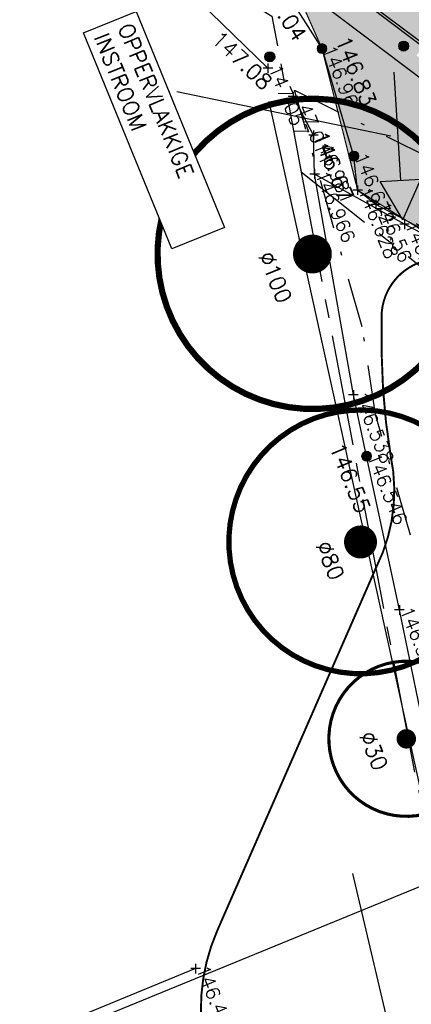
# Model space of a CAD drawing. Header units: metres. Extents: x 189938 to 192675, y 307646 to 311153.
# Tile 31 of 100: x 191634 to 191644, y 309119 to 309144. Entities that reach past the tile are written whole.
import ezdxf

# ---------------------------------------------------------------- set-up
doc = ezdxf.new("R2010")
doc.units = ezdxf.units.M
for name, pattern in [('1-200 CENTER', [4.28625, 2.8575, -0.47625, 0.47625, -0.47625]), ('1-200 DASHDOT', [2.54, 1.27, -0.635, 0, -0.635]), ('1-200 HIDDEN', [0.9525, 0.635, -0.3175])]:
    doc.linetypes.add(name, pattern=pattern)
for name, color, linetype in [('PH-ALG-WERKGRENS', 3, '1-200 WERKGRENS'), ('PH-BEST-BOOM-HANDHAVEN', 98, 'Continuous'), ('PH-BEST-BOOM-HANDHAVEN-DIAMETER', 7, 'Continuous'), ('PH-BEST-KADASTRALE-GRENS', 240, '1-200 CENTER'), ('PH-BEST-KANTVERHARDING', 252, 'Continuous'), ('PH-BEST-KL-LAAGSPANNING-ENEXIS', 12, '1-200 LAAGSPANNING'), ('PH-HULPLIJNEN-DPROF', 6, '1-200 DASHDOT'), ('PH-INM-DOORGANG', 6, '1-200 FENCELINE2'), ('PH-INM-HAAG', 94, '1-200 BLOKHAAG'), ('PH-INM-HOOGTE', 30, 'Continuous'), ('PH-INM-HOOGTE-AANDUIDING', 30, 'Continuous'), ('PH-INM-ONVERHARD', 8, 'Continuous'), ('PH-INM-RASTERHEKWERK HANDHaven', 6, '1-200 HEKWERK'), ('PH-INM-RASTERHEKWERK verwijderen', 240, '1-200 HEKWERK'), ('PH-INM-VLAKVERDICHTINGSLIJN', 8, 'Continuous'), ('PH-NIEUW-HALFVERHARDING', 9, 'Continuous'), ('PH-NIEUW-HOOGTES', 150, 'Continuous'), ('PH-NIEUW-TEKST', 7, 'Continuous'), ('PH-ONTWERP-WATERBUFFER', 7, 'Continuous'), ('PH-OPBREEK-GAZON-BERM', 75, 'Continuous'), ('PH-OPBREEK-HALFVERHARDING', 252, 'Continuous')]:
    doc.layers.add(name, color=color, linetype=linetype)
doc.layers.add('PH-BEST-HOOGTE', color=20, linetype='Continuous', lineweight=9)
doc.layers.add('PH-NIEUW - ASFALT XIJKANT', color=115, linetype='Continuous', lineweight=18)
doc.styles.add('ROMANS', font='romans.shx')
doc.linetypes.add('1-200 BLOKHAAG', pattern='A,0,-0.035,[1,Gras.shx,S=5,R=0,X=0,Y=0.0025],-0.475', length=0.51)
doc.linetypes.add('1-200 FENCELINE2', pattern='A,1.27,-0.508,[132,ltypeshp.shx,S=0.508,R=0,X=-0.508,Y=0],-0.508,5.08', length=7.366)
doc.linetypes.add('1-200 HEKWERK', pattern='A,1.5,-0.4,["X",ROMANS,S=0.24,R=0,X=-0.275,Y=-0.12],-0.05', length=1.95)
doc.linetypes.add('1-200 LAAGSPANNING', pattern='A,1.5,-0.6,["LS",ROMANS,S=0.24,R=0,X=-0.45,Y=-0.12],-0.05', length=2.15)
doc.linetypes.add('1-200 WERKGRENS', pattern='A,1.5,-0.6,["WERK",ROMANS,S=0.24,R=0,X=-0.5,Y=-0.12],-0.45', length=2.55)

# ---------------------------------------------------------------- blocks, each defined once
blk = doc.blocks.new('*U50')
at = {"const_width": 0.08}
blk.add_lwpolyline([(1.293, 1.526, 24.202564), (1.526, 1.293, 0.041318)], format="xyb", close=True, dxfattribs=at)
at = {"linetype": 'Continuous', "const_width": 0.25}
blk.add_lwpolyline([(-0.125, 0, 1), (0.125, 0, 1)], format="xyb", close=True, dxfattribs=at)
blk = doc.blocks.new('Hoogtepunt')
h = blk.add_hatch(color=256)
edge = h.paths.add_edge_path()
edge.add_arc((0, 0), 0.128, 0, 360)
blk.add_circle((0, 0), 0.128)

msp = doc.modelspace()

# ---------------------------------------------------------------- hatches: boundary and pattern name
at = {"layer": 'PH-NIEUW-HALFVERHARDING', "transparency": 33554559}
h = msp.add_hatch(color=41, dxfattribs=at)
h.dxf.hatch_style = 1
h.paths.add_polyline_path([(191643.803, 309143.271), (191637.289, 309148.026), (191639.057, 309150.449), (191645.572, 309145.694)])
edge = h.paths.add_edge_path()
edge.add_line((191618, 309164.04), (191616.355, 309161.531))
edge.add_arc((191698.596, 309288.766), 151.5, 237.12232, 238.70875)
edge.add_line((191619.909, 309159.303), (191627.888, 309154.453))
edge.add_arc((191576.728, 309070.281), 98.5, 53.87576, 58.70875, ccw=False)
edge.add_line((191634.798, 309149.844), (191637.289, 309148.026))
edge.add_line((191637.289, 309148.026), (191639.057, 309150.449))
edge.add_line((191639.057, 309150.449), (191636.566, 309152.267))
edge.add_arc((191576.728, 309070.281), 101.5, 53.87576, 58.70875)
edge.add_line((191629.446, 309157.017), (191621.467, 309161.867))
edge.add_arc((191698.596, 309288.766), 148.5, 237.12997, 238.70875, ccw=False)
h = msp.add_hatch(color=41, dxfattribs=at)
h.dxf.hatch_style = 1
h.paths.add_polyline_path([(191644.486, 309138.437), (191644.879, 309142.09), (191645.281, 309142.192), (191643.97, 309143.149), (191640.527, 309145.663), (191640.318, 309145.815), (191641.369, 309143.449), (191642.286, 309139.804)])
at = {"layer": 'PH-OPBREEK-GAZON-BERM', "transparency": 33554559}
h = msp.add_hatch(color=256, dxfattribs=at)
h.dxf.hatch_style = 1
h.paths.add_polyline_path([(191644.486, 309138.437), (191644.879, 309142.09), (191645.281, 309142.192), (191643.97, 309143.149), (191640.527, 309145.663), (191640.318, 309145.815), (191641.369, 309143.449), (191642.286, 309139.804)])
at = {"layer": 'PH-OPBREEK-HALFVERHARDING'}
h = msp.add_hatch(dxfattribs=at)
h.set_pattern_fill('AR-CONC', color=256, scale=0.0025)
h.set_pattern_definition([(50, (190983.91485, 307878.36055), (0.45546167, -0.03984771), [0.047625, -0.523875]), (355, (190983.91485, 307878.36055), (-0.08810855, 0.47764211), [0.0381, -0.41910146]), (100.451445, (190983.9528, 307878.35723), (0.36735312, 0.43779438), [0.04047502, -0.44522561]), (46.1842, (190983.91485, 307878.48755), (0.6776976, -0.10510582), [0.0714375, -0.7858125]), (96.635558, (190983.9713, 307878.4788), (0.59351034, 0.6185653), [0.06071256, -0.66783902]), (351.18415, (190983.91485, 307878.48755), (0.59351034, 0.6185653), [0.05714992, -0.62864933]), (21, (190983.97835, 307878.4558), (0.37903598, -0.255662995), [0.047625, -0.523875]), (326, (190983.97835, 307878.4558), (0.15450507, 0.46046992), [0.0381, -0.4191]), (71.451445, (190984.00993, 307878.4345), (0.53354105, 0.20480692), [0.04047502, -0.44522484]), (37.5, (190983.91485, 307878.36055), (0.007721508, 0.211387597), [0, -0.41402, 0, -0.42545, 0, -0.4206875]), (7.5, (190983.91485, 307878.36055), (0.167049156, 0.250451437), [0, -0.24257, 0, -0.404495, 0, -0.1603375]), (327.5, (190983.77324, 307878.36055), (0.338976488, -0.01432186), [0, -0.15875, 0, -0.4953, 0, -0.657225]), (317.5, (190983.70974, 307878.36055), (0.370322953, 0.06356623), [0, -0.206375, 0, -0.32893, 0, -0.466725])])
edge = h.paths.add_edge_path()
edge.add_line((191496.165, 309306.582), (191494.837, 309304.83))
edge.add_line((191494.837, 309304.83), (191500.908, 309300.229))
edge.add_line((191500.908, 309300.229), (191506.868, 309295.289))
edge.add_line((191506.868, 309295.289), (191512.558, 309290.029))
edge.add_line((191512.558, 309290.029), (191518.603, 309283.962))
edge.add_line((191518.603, 309283.962), (191523.12, 309279.205))
edge.add_line((191523.12, 309279.205), (191525.281, 309276.635))
edge.add_line((191525.281, 309276.635), (191530.765, 309270.327))
edge.add_line((191530.765, 309270.327), (191532.93, 309267.632))
edge.add_line((191532.93, 309267.632), (191535.724, 309264.242))
edge.add_line((191535.724, 309264.242), (191537.549, 309261.428))
edge.add_line((191537.549, 309261.428), (191540.038, 309257.553))
edge.add_line((191540.038, 309257.553), (191542.62, 309252.15))
edge.add_line((191542.62, 309252.15), (191546.331, 309242.745))
edge.add_line((191546.331, 309242.745), (191550.709, 309231.693))
edge.add_line((191550.709, 309231.693), (191555, 309223.663))
edge.add_line((191555, 309223.663), (191561.126, 309215.46))
edge.add_line((191561.126, 309215.46), (191570.549, 309203.772))
edge.add_line((191570.549, 309203.772), (191575.759, 309197.873))
edge.add_line((191575.759, 309197.873), (191583.056, 309189.991))
edge.add_line((191583.056, 309189.991), (191588.738, 309184.144))
edge.add_line((191588.738, 309184.144), (191596.833, 309176.977))
edge.add_line((191596.833, 309176.977), (191604.477, 309170.38))
edge.add_line((191604.477, 309170.38), (191609.719, 309166.306))
edge.add_line((191609.719, 309166.306), (191616.353, 309161.659))
edge.add_line((191616.353, 309161.659), (191622.396, 309158.023))
edge.add_line((191622.396, 309158.023), (191627.5, 309154.942))
edge.add_line((191627.5, 309154.942), (191637.145, 309148.394))
edge.add_line((191637.145, 309148.394), (191640.767, 309145.914))
edge.add_line((191640.767, 309145.914), (191646.656, 309141.466))
edge.add_line((191646.656, 309141.466), (191649.139, 309139.574))
edge.add_line((191649.139, 309139.574), (191654.557, 309135.34))
edge.add_line((191654.557, 309135.34), (191657.798, 309132.495))
edge.add_line((191657.798, 309132.495), (191661.881, 309129.005))
edge.add_line((191661.881, 309129.005), (191668.746, 309123.319))
edge.add_line((191668.746, 309123.319), (191671.77, 309121.214))
edge.add_line((191671.77, 309121.214), (191673.98, 309119.645))
edge.add_line((191673.98, 309119.645), (191675.464, 309122.818))
edge.add_line((191675.464, 309122.818), (191673.152, 309123.705))
edge.add_line((191673.152, 309123.705), (191670.702, 309125.302))
edge.add_line((191670.702, 309125.302), (191663.035, 309131.199))
edge.add_line((191663.035, 309131.199), (191659.526, 309134.207))
edge.add_line((191659.526, 309134.207), (191655.737, 309137.429))
edge.add_line((191655.737, 309137.429), (191650.52, 309141.694))
edge.add_line((191650.52, 309141.694), (191647.423, 309144.047))
edge.add_line((191647.423, 309144.047), (191643.04, 309147.297))
edge.add_line((191643.04, 309147.297), (191637.834, 309151.119))
edge.add_line((191637.834, 309151.119), (191629.015, 309157.031))
edge.add_line((191629.015, 309157.031), (191623.481, 309160.352))
edge.add_line((191623.481, 309160.352), (191618.571, 309163.465))
edge.add_line((191618.571, 309163.465), (191610.484, 309168.791))
edge.add_line((191610.484, 309168.791), (191606.073, 309172.074))
edge.add_line((191606.073, 309172.074), (191597.997, 309179.085))
edge.add_line((191597.997, 309179.085), (191591.377, 309185.108))
edge.add_line((191591.377, 309185.108), (191588.287, 309188.232))
edge.add_arc((191850.924, 309447.13), 368.79, 217.08353, 224.58918, ccw=False)
edge.add_line((191556.719, 309224.757), (191552.834, 309232.097))
edge.add_line((191552.834, 309232.097), (191547.857, 309244.32))
edge.add_line((191547.857, 309244.32), (191544.362, 309252.993))
edge.add_line((191544.362, 309252.993), (191541.418, 309259.01))
edge.add_line((191541.418, 309259.01), (191539.343, 309262.365))
edge.add_line((191539.343, 309262.365), (191536.582, 309266.371))
edge.add_line((191536.582, 309266.371), (191534.872, 309268.561))
edge.add_line((191534.872, 309268.561), (191531.482, 309272.562))
edge.add_line((191531.482, 309272.562), (191527.139, 309277.777))
edge.add_line((191527.139, 309277.777), (191524.198, 309281.17))
edge.add_line((191524.198, 309281.17), (191518.055, 309287.803))
edge.add_line((191518.055, 309287.803), (191513.181, 309292.595))
edge.add_line((191513.181, 309292.595), (191508.298, 309296.942))
edge.add_line((191508.298, 309296.942), (191501.453, 309302.606))
edge.add_line((191501.453, 309302.606), (191496.165, 309306.582))

# ---------------------------------------------------------------- linework, layer by layer
at = {"layer": 'PH-ALG-WERKGRENS', "ltscale": 1.25, "flags": 128}
msp.add_lwpolyline([(191642.15, 309122.216), (191666.604, 309018.387), (191707.798, 309023.591)], dxfattribs=at)
at = {"layer": 'PH-BEST-KADASTRALE-GRENS', "flags": 128}
for points in [[(191619.5, 309155.257), (191621.302, 309155.082), (191625.484, 309153.344), (191640.076, 309144.283), (191640.835, 309140.265)], [(191640.835, 309140.265), (191643.791, 309124.6), (191649.68, 309101.561), (191658.029, 309064.866), (191662.709, 309045.639), (191669.63, 309016.21)], [(191672.332, 309114.615), (191669.273, 309117.762), (191640.835, 309140.265)]]:
    msp.add_lwpolyline(points, dxfattribs=at)
at = {"layer": 'PH-BEST-KANTVERHARDING', "color": 8}
for points in [[(191672.42, 309120.372), (191657.246, 309132.635), (191629.21, 309153.759)], [(191596.393, 309105.301), (191608.877, 309107.531), (191644.411, 309122.098), (191640.009, 309142.084)]]:
    msp.add_lwpolyline(points, dxfattribs=at)
at = {"layer": 'PH-BEST-KL-LAAGSPANNING-ENEXIS'}
msp.add_lwpolyline([(191616.598, 309162.21), (191628.445, 309154.705), (191633.705, 309151.101), (191641.617, 309145.344), (191648.218, 309140.42), (191650.164, 309138.925), (191653.619, 309136.336), (191663.993, 309127.857), (191666.903, 309125.327), (191668.398, 309123.62), (191669.852, 309122.426), (191673.177, 309119.729), (191675.752, 309117.017), (191676.891, 309115.42), (191678.7, 309112.261), (191684.333, 309099.983), (191688.95, 309089.004), (191691.42, 309081.98), (191694.595, 309071.349), (191698.896, 309052.464), (191702.833, 309033.649), (191705.542, 309019.152), (191707.168, 309007.362)], dxfattribs=at)
at = {"layer": 'PH-HULPLIJNEN-DPROF'}
msp.add_lwpolyline([(191653.103, 309097.278), (191651.562, 309104.196), (191649.708, 309110.529), (191648.199, 309114.492), (191646, 309121.739), (191645.609, 309126.66), (191644.806, 309128.657), (191643.645, 309130.923), (191642.748, 309134.034), (191642.403, 309136.29), (191640.662, 309142.379), (191646.383, 309139.519), (191647.016, 309137.792), (191647.576, 309136.732), (191648.546, 309135.563), (191648.932, 309134.043), (191649.375, 309132.905), (191649.986, 309132.057), (191650.81, 309131.115), (191652.388, 309129.778), (191654.223, 309127.659), (191657.002, 309124.874), (191659.442, 309121.961), (191662.467, 309118.489)], dxfattribs=at)
at = {"layer": 'PH-INM-DOORGANG', "ltscale": 0.2}
msp.add_lwpolyline([(191639.976, 309142.945), (191636.162, 309146.654)], dxfattribs=at)
at = {"layer": 'PH-INM-HAAG', "flags": 128}
for points in [[(191641.179, 309140.22), (191641.151, 309141.219), (191640.622, 309142.216)], [(191654.017, 309083.172), (191653.78, 309084.708), (191652.062, 309092.702), (191650.084, 309101.255), (191647.871, 309110.496), (191645.562, 309119.535), (191644.163, 309125.14), (191643.361, 309128.998), (191642.518, 309132.956), (191642.176, 309134.535), (191641.179, 309140.22)]]:
    msp.add_lwpolyline(points, dxfattribs=at)
at = {"layer": 'PH-INM-HOOGTE', "flags": 128}
for points in [[(191641.369, 309143.571), (191641.369, 309143.327)], [(191641.491, 309143.449), (191641.247, 309143.449)], [(191639.976, 309143.067), (191639.976, 309142.823)], [(191640.098, 309142.945), (191639.854, 309142.945)], [(191640.622, 309142.338), (191640.622, 309142.094)], [(191640.744, 309142.216), (191640.5, 309142.216)], [(191641.273, 309141.219), (191641.029, 309141.219)], [(191641.151, 309141.341), (191641.151, 309141.097)], [(191642.19, 309140.803), (191642.19, 309140.559)], [(191642.312, 309140.681), (191642.068, 309140.681)], [(191642.408, 309139.804), (191642.164, 309139.804)], [(191642.286, 309139.926), (191642.286, 309139.682)], [(191642.752, 309139.556), (191642.752, 309139.312)], [(191642.874, 309139.434), (191642.63, 309139.434)]]:
    msp.add_lwpolyline(points, dxfattribs=at)
at = {"layer": 'PH-INM-HOOGTE'}
for p in [(191641.369, 309143.449), (191639.976, 309142.945), (191640.622, 309142.216), (191641.151, 309141.219), (191642.19, 309140.681), (191642.286, 309139.804), (191642.752, 309139.434)]:
    msp.add_point(p, dxfattribs=at)
at = {"layer": 'PH-INM-HOOGTE-AANDUIDING', "flags": 128}
for points in [[(191641.301, 309140.22), (191641.057, 309140.22)], [(191641.179, 309140.342), (191641.179, 309140.098)], [(191643.494, 309139.049), (191643.494, 309138.805)], [(191643.616, 309138.927), (191643.372, 309138.927)], [(191642.176, 309134.657), (191642.176, 309134.413)], [(191642.298, 309134.535), (191642.054, 309134.535)], [(191642.64, 309132.956), (191642.396, 309132.956)], [(191642.518, 309133.078), (191642.518, 309132.834)], [(191643.361, 309129.12), (191643.361, 309128.876)], [(191643.483, 309128.998), (191643.239, 309128.998)], [(191638.235, 309119.765), (191637.991, 309119.765)], [(191638.113, 309119.887), (191638.113, 309119.643)]]:
    msp.add_lwpolyline(points, dxfattribs=at)
at = {"layer": 'PH-INM-HOOGTE-AANDUIDING'}
for p in [(191641.179, 309140.22), (191643.494, 309138.927), (191642.176, 309134.535), (191642.518, 309132.956), (191643.361, 309128.998), (191638.113, 309119.765)]:
    msp.add_point(p, dxfattribs=at)
at = {"layer": 'PH-INM-ONVERHARD'}
msp.add_lwpolyline([(191678.064, 309113.883), (191676.809, 309116.285), (191675.413, 309118.143), (191673.98, 309119.645), (191671.77, 309121.214), (191668.746, 309123.319), (191661.881, 309129.005), (191657.798, 309132.495), (191654.557, 309135.34), (191649.139, 309139.574), (191646.656, 309141.466), (191640.767, 309145.914), (191637.145, 309148.394), (191627.5, 309154.942), (191622.396, 309158.023), (191616.353, 309161.659), (191609.719, 309166.306), (191604.477, 309170.38), (191596.833, 309176.977), (191588.738, 309184.144), (191583.056, 309189.991), (191575.759, 309197.873), (191570.549, 309203.772), (191561.126, 309215.46)], dxfattribs=at)
at = {"layer": 'PH-INM-RASTERHEKWERK HANDHaven'}
msp.add_lwpolyline([(191638.113, 309119.765), (191632.272, 309117.363), (191626.455, 309115.041), (191620.636, 309112.598), (191614.783, 309110.232), (191608.934, 309107.968), (191604.636, 309106.306)], dxfattribs=at)
at = {"layer": 'PH-INM-RASTERHEKWERK verwijderen', "flags": 128}
msp.add_lwpolyline([(191647.257, 309135.759), (191646.35, 309137.361), (191645.05, 309138.109), (191643.494, 309138.927), (191641.179, 309140.22)], dxfattribs=at)
at = {"layer": 'PH-INM-VLAKVERDICHTINGSLIJN'}
msp.add_lwpolyline([(191661.732, 309128.799), (191657.569, 309132.253), (191654.279, 309135.108), (191648.639, 309138.777), (191647.217, 309140.025), (191645.214, 309141.508), (191644.714, 309141.351), (191644.497, 309140.206), (191644.486, 309138.516), (191642.752, 309139.434), (191642.286, 309139.804), (191642.19, 309140.681), (191641.369, 309143.449), (191639.539, 309146.346), (191626.993, 309154.304), (191622.334, 309157.04), (191615.224, 309160.749)], dxfattribs=at)
at = {"layer": 'PH-NIEUW - ASFALT XIJKANT', "const_width": 0.03}
msp.add_lwpolyline([(191640.336, 309145.776), (191641.369, 309143.449), (191642.286, 309139.804), (191644.486, 309138.437), (191644.879, 309142.09), (191645.281, 309142.192)], dxfattribs=at)
at = {"layer": 'PH-NIEUW-TEKST'}
msp.add_line((191643.144, 309141.192), (191637.631, 309142.339), dxfattribs=at)
for points in [[(191643.221, 309142.839), (191643.387, 309140.056)], [(191642.863, 309140.025), (191643.911, 309140.087)], [(191643.448, 309139.041), (191642.863, 309140.025)], [(191643.448, 309139.041), (191643.911, 309140.087)]]:
    msp.add_lwpolyline(points, dxfattribs=at)
at = {"layer": 'PH-ONTWERP-WATERBUFFER', "color": 150, "linetype": '1-200 HIDDEN', "ltscale": 2, "flags": 128}
msp.add_lwpolyline([(191657.379, 309124.149, 0.05, 0.05, 0), (191659.846, 309121.6, 0.05, 0.05, 0), (191662.355, 309118.619, 0.05, 0.05, 0), (191662.901, 309118.04, 0.05, 0.05, 0), (191665.677, 309115.401, 0.05, 0.05, -0.086488), (191668.745, 309111.263, 0.05, 0.05, 0), (191669.074, 309110.609, 0.05, 0.05, 0.042932), (191670.094, 309109.232, 0.05, 0.05, -0.054433), (191672.597, 309105.684, 0.05, 0.05, 0), (191677.41, 309096.991, 0.05, 0.05, -0.074925), (191681.566, 309085.818, 0.05, 0.05, 0), (191689.091, 309049.904, 0.05, 0.05, -0.405012), (191683.073, 309040.371, 0.05, 0.05, 0), (191680.694, 309039.794, 0.05, 0.05, -0.386487), (191671.131, 309045.013, 0.05, 0.05, 0), (191660.241, 309076.431, 0.05, 0.05, 0.404715), (191650.31, 309081.452, 0.05, 0.05, 0), (191643.147, 309079.234, 0.05, 0.05, 0), (191642.184, 309084.129, 0.05, 0.05, 0), (191642.782, 309084.293, 0.05, 0.05, 0.434524), (191646.185, 309090.763, 0.05, 0.05, 0), (191642.278, 309101.96, 0.05, 0.05, 0), (191639.679, 309109.602, 0.05, 0.05, -0.055888), (191638.723, 309113.955, 0.05, 0.05, 0), (191638.276, 309118.211, 0.05, 0.05, -0.130008), (191638.668, 309120.738, 0.05, 0.05, 0), (191642.757, 309130.079, 0.05, 0.05, 0.170777), (191643.136, 309132.978, 0.05, 0.05, -0.037176), (191642.907, 309135.55, 0.05, 0.05, 0), (191642.902, 309136.529, 0.05, 0.05, -0.400571), (191644.325, 309138.034, 0.05, 0.05, 0), (191644.548, 309138.045, 0.05, 0.05, -0.29319), (191645.954, 309137.242, 0.05, 0.05, 0), (191647.863, 309133.589, 0.05, 0.05, 0.114687), (191652.289, 309128.437, 0.05, 0.05, -0.025294), (191657.139, 309124.361, 0, 0, 0)], format="xyseb", dxfattribs=at)

# ---------------------------------------------------------------- block references
at = {"layer": 'PH-BEST-BOOM-HANDHAVEN'}
for p, xscale, yscale, zscale in [((191641.122, 309138.161), 2, 2, 2), ((191642.361, 309130.748), 1.7, 1.7, 1.7)]:
    msp.add_blockref('*U50', p, dxfattribs=dict(at, xscale=xscale, yscale=yscale, zscale=zscale))
msp.add_blockref('*U50', (191643.54, 309125.68), dxfattribs=at)
at = {"layer": 'PH-BEST-HOOGTE', "rotation": 63.43911204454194}
for p in [(191641.369, 309143.449), (191642.19, 309140.681), (191642.518, 309132.956)]:
    msp.add_blockref('Hoogtepunt', p, dxfattribs=at)
at = {"layer": 'PH-NIEUW-HOOGTES', "rotation": 117.6427999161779}
for p in [(191643.472, 309143.513), (191640.024, 309143.239)]:
    msp.add_blockref('Hoogtepunt', p, dxfattribs=at)

# ---------------------------------------------------------------- texts
at = {"layer": 'PH-BEST-BOOM-HANDHAVEN-DIAMETER', "char_height": 0.4, "attachment_point": 5, "rotation": 292.2269, "style": 'ROMANS'}
for s, insert in [('Ø100', (191640.164, 309137.563)), ('Ø80', (191641.579, 309130.273)), ('Ø30', (191642.702, 309125.373))]:
    msp.add_mtext(s, dxfattribs=dict(at, insert=insert))
at = {"layer": 'PH-INM-HOOGTE', "style": 'ROMANS'}
for s, p in [('146.96', (191641.369, 309143.449)), ('147.057', (191639.976, 309142.945)), ('147.011', (191640.622, 309142.216)), ('146.981', (191641.151, 309141.219)), ('146.672', (191642.19, 309140.681)), ('146.966', (191641.179, 309140.22)), ('146.628', (191642.286, 309139.804)), ('146.56', (191642.752, 309139.434)), ('146.505', (191643.494, 309138.927)), ('146.538', (191642.176, 309134.535)), ('146.546', (191642.518, 309132.956)), ('146.399', (191643.361, 309128.998)), ('146.497', (191638.113, 309119.765))]:
    msp.add_text(s, height=0.35, rotation=292.227, dxfattribs=at).set_placement(p)
at = {"layer": 'PH-NIEUW-HOOGTES', "style": 'ROMANS'}
for s, rotation, p in [('147.04', 302.2801, (191639.655, 309145.184)), ('147.08', 316.2604, (191638.489, 309143.654)), ('146.83', 292.227, (191641.701, 309143.673)), ('146.67', 292.227, (191641.115, 309141.219)), ('146.55', 292.227, (191641.551, 309133.192))]:
    msp.add_text(s, height=0.4, rotation=rotation, dxfattribs=at).set_placement(p)

# ---------------------------------------------------------------- next in the draw order: texts
at = {"layer": 'PH-NIEUW-TEKST', "insert": (191636.474, 309144.147), "char_height": 0.4, "attachment_point": 1, "rotation": 292.2269, "style": 'ROMANS', "bg_fill": 19, "box_fill_scale": 1.5, "bg_fill_color": 256, "bg_fill_transparency": 0}
msp.add_mtext_dynamic_manual_height_columns('\\A1;OPPERVLAKKIGE INSTROOM', width=5.60692, gutter_width=1, heights=[0], dxfattribs=at)

doc.saveas('drawing.dxf')
